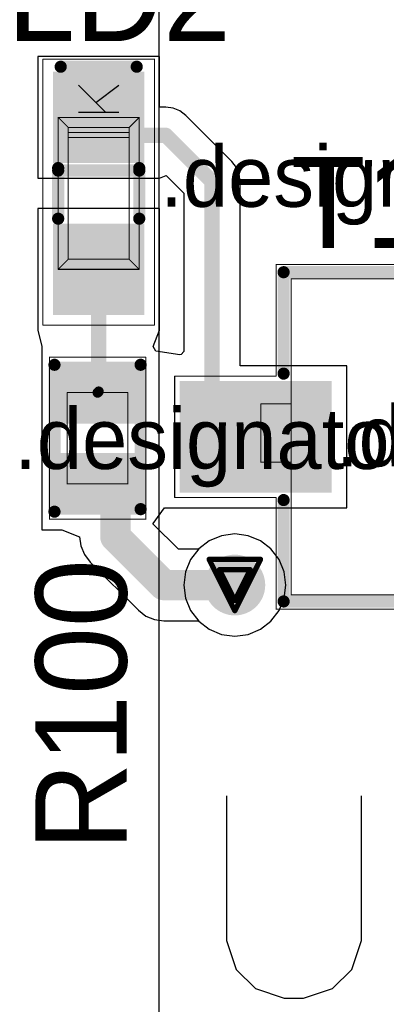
# Model space of a CAD drawing. Header units: millimetres. Extents: x 138 to 555, y 26 to 334.
# Tile 144 of 256: x 162.44 to 166.05, y 171.02 to 180.74. Entities that reach past the tile are written whole.
import ezdxf

# ---------------------------------------------------------------- set-up
doc = ezdxf.new("R2010")
doc.units = ezdxf.units.MM
for name, color, linetype in [('BottomLayer', 5, 'Continuous'), ('DrillDrawing', 1, 'Continuous'), ('Mechanical20', 56, 'Continuous'), ('Mechanical27', 56, 'Continuous'), ('MidLayer1', 16, 'Continuous'), ('MidLayer2', 76, 'Continuous'), ('MidLayer3', 90, 'Continuous'), ('MidLayer4', 156, 'Continuous'), ('MultiLayer', 9, 'Continuous'), ('TopLayer', 1, 'Continuous'), ('TopOverlay', 2, 'Continuous'), ('TopPaste', 8, 'Continuous'), ('TopSolder', 216, 'Continuous'), ('ViaHoleLayer', 16, 'Continuous')]:
    doc.layers.add(name, color=color, linetype=linetype)

# ---------------------------------------------------------------- blocks, each defined once
blk = doc.blocks.new('NPN_SOT23_567')
at = {"layer": 'Mechanical20', "const_width": 0.01}
for points in [[(-0.6, 1.9), (0.6, 1.9)], [(-0.6, 1.9), (-0.6, 0.9)], [(0.6, 1.9), (0.6, 0.9)], [(-1.7, 0.9), (-0.6, 0.9)], [(-1.7, 0.9), (-1.7, -1.9)], [(0.6, 0.9), (1.7, 0.9)], [(1.7, 0.9), (1.7, -1.9)], [(-0.35, -0.9), (-0.35, -1.9)], [(-0.35, -0.9), (0.35, -0.9)], [(0.35, -0.9), (0.35, -1.9)], [(-1.7, -1.9), (-0.35, -1.9)], [(0.35, -1.9), (1.7, -1.9)]]:
    blk.add_lwpolyline(points, dxfattribs=at)
at = {"layer": 'Mechanical20', "const_width": 0.005}
for points in [[(-0.6025, 1.9, 1), (-0.5975, 1.9, 1)], [(-0.6025, 1.9, 1), (-0.5975, 1.9, 1)], [(0.5975, 1.9, 1), (0.6025, 1.9, 1)], [(0.5975, 1.9, 1), (0.6025, 1.9, 1)], [(-1.7025, 0.9, 1), (-1.6975, 0.9, 1)], [(-1.7025, 0.9, 1), (-1.6975, 0.9, 1)], [(-0.6025, 0.9, 1), (-0.5975, 0.9, 1)], [(-0.6025, 0.9, 1), (-0.5975, 0.9, 1)], [(0.5975, 0.9, 1), (0.6025, 0.9, 1)], [(0.5975, 0.9, 1), (0.6025, 0.9, 1)], [(1.6975, 0.9, 1), (1.7025, 0.9, 1)], [(1.6975, 0.9, 1), (1.7025, 0.9, 1)], [(-0.3525, -0.9, 1), (-0.3475, -0.9, 1)], [(-0.3525, -0.9, 1), (-0.3475, -0.9, 1)], [(0.3475, -0.9, 1), (0.3525, -0.9, 1)], [(0.3475, -0.9, 1), (0.3525, -0.9, 1)], [(-1.7025, -1.9, 1), (-1.6975, -1.9, 1)], [(-1.7025, -1.9, 1), (-1.6975, -1.9, 1)], [(-0.3525, -1.9, 1), (-0.3475, -1.9, 1)], [(-0.3525, -1.9, 1), (-0.3475, -1.9, 1)], [(0.3475, -1.9, 1), (0.3525, -1.9, 1)], [(0.3475, -1.9, 1), (0.3525, -1.9, 1)], [(1.6975, -1.9, 1), (1.7025, -1.9, 1)], [(1.6975, -1.9, 1), (1.7025, -1.9, 1)]]:
    blk.add_lwpolyline(points, format="xyb", close=True, dxfattribs=at)
at = {"layer": 'Mechanical27', "const_width": 0.01}
for points in [[(-0.25, 1.05), (-0.25, 0.75)], [(-0.25, 1.05), (0.325, 1.05)], [(0.325, 1.05), (0.325, 0.75)], [(-1.56, 0.75), (1.56, 0.75)], [(-1.56, 0.75), (-1.56, -0.75)], [(-0.25, 0.75), (0.325, 0.75)], [(1.56, 0.75), (1.56, -0.75)], [(-1.56, -0.75), (1.56, -0.75)], [(-1.275, -0.75), (-1.275, -1.025)], [(-1.275, -0.75), (-0.675, -0.75)], [(-0.675, -0.75), (-0.675, -1.025)], [(0.65, -0.75), (0.65, -1.025)], [(0.65, -0.75), (1.25, -0.75)], [(1.25, -0.75), (1.25, -1.025)], [(-1.275, -1.025), (-0.675, -1.025)], [(0.65, -1.025), (1.25, -1.025)]]:
    blk.add_lwpolyline(points, dxfattribs=at)
at = {"layer": 'Mechanical27', "const_width": 0.005}
for points in [[(-0.2525, 1.05, 1), (-0.2475, 1.05, 1)], [(-0.2525, 1.05, 1), (-0.2475, 1.05, 1)], [(0.3225, 1.05, 1), (0.3275, 1.05, 1)], [(0.3225, 1.05, 1), (0.3275, 1.05, 1)], [(-1.5625, 0.75, 1), (-1.5575, 0.75, 1)], [(-1.5625, 0.75, 1), (-1.5575, 0.75, 1)], [(-0.2525, 0.75, 1), (-0.2475, 0.75, 1)], [(-0.2525, 0.75, 1), (-0.2475, 0.75, 1)], [(0.3225, 0.75, 1), (0.3275, 0.75, 1)], [(0.3225, 0.75, 1), (0.3275, 0.75, 1)], [(1.5575, 0.75, 1), (1.5625, 0.75, 1)], [(1.5575, 0.75, 1), (1.5625, 0.75, 1)], [(-1.5625, -0.75, 1), (-1.5575, -0.75, 1)], [(-1.5625, -0.75, 1), (-1.5575, -0.75, 1)], [(-1.2775, -0.75, 1), (-1.2725, -0.75, 1)], [(-1.2775, -0.75, 1), (-1.2725, -0.75, 1)], [(-0.6775, -0.75, 1), (-0.6725, -0.75, 1)], [(-0.6775, -0.75, 1), (-0.6725, -0.75, 1)], [(0.6475, -0.75, 1), (0.6525, -0.75, 1)], [(0.6475, -0.75, 1), (0.6525, -0.75, 1)], [(1.2475, -0.75, 1), (1.2525, -0.75, 1)], [(1.2475, -0.75, 1), (1.2525, -0.75, 1)], [(1.5575, -0.75, 1), (1.5625, -0.75, 1)], [(1.5575, -0.75, 1), (1.5625, -0.75, 1)], [(-1.2775, -1.025, 1), (-1.2725, -1.025, 1)], [(-1.2775, -1.025, 1), (-1.2725, -1.025, 1)], [(-0.6775, -1.025, 1), (-0.6725, -1.025, 1)], [(-0.6775, -1.025, 1), (-0.6725, -1.025, 1)], [(0.6475, -1.025, 1), (0.6525, -1.025, 1)], [(0.6475, -1.025, 1), (0.6525, -1.025, 1)], [(1.2475, -1.025, 1), (1.2525, -1.025, 1)], [(1.2475, -1.025, 1), (1.2525, -1.025, 1)]]:
    blk.add_lwpolyline(points, format="xyb", close=True, dxfattribs=at)
at = {"layer": 'TopLayer'}
for points in [[(0.5, 0.4), (0.5, 1.8), (-0.5, 0.4), (-0.5, 1.8)], [(-0.45, -1.8), (-0.45, -0.4), (-1.45, -1.8), (-1.45, -0.4)], [(1.45, -1.8), (1.45, -0.4), (0.45, -1.8), (0.45, -0.4)]]:
    blk.add_solid(points, dxfattribs=at)
at = {"layer": 'TopOverlay', "const_width": 0.12}
for points in [[(-1.625, 0.825), (-1.625, -0.75)], [(-1.625, 0.825), (-0.624, 0.825)], [(0.624, 0.825), (1.625, 0.825)], [(1.625, 0.825), (1.625, -0.75)], [(-0.312, -0.825), (0.312, -0.825)]]:
    blk.add_lwpolyline(points, dxfattribs=at)
at = {"layer": 'TopOverlay', "const_width": 0.06}
for points in [[(-1.655, 0.825, 1), (-1.595, 0.825, 1)], [(-1.655, 0.825, 1), (-1.595, 0.825, 1)], [(-0.654, 0.825, 1), (-0.594, 0.825, 1)], [(0.594, 0.825, 1), (0.654, 0.825, 1)], [(1.595, 0.825, 1), (1.655, 0.825, 1)], [(1.595, 0.825, 1), (1.655, 0.825, 1)], [(-1.655, -0.75, 1), (-1.595, -0.75, 1)], [(-0.342, -0.825, 1), (-0.282, -0.825, 1)], [(0.282, -0.825, 1), (0.342, -0.825, 1)], [(1.595, -0.75, 1), (1.655, -0.75, 1)]]:
    blk.add_lwpolyline(points, format="xyb", close=True, dxfattribs=at)
at = {"layer": 'TopPaste'}
for points in [[(0.5, 0.4), (0.5, 1.8), (-0.5, 0.4), (-0.5, 1.8)], [(-0.45, -1.8), (-0.45, -0.4), (-1.45, -1.8), (-1.45, -0.4)], [(1.45, -1.8), (1.45, -0.4), (0.45, -1.8), (0.45, -0.4)]]:
    blk.add_solid(points, dxfattribs=at)
at = {"layer": 'TopSolder'}
for points in [[(0.55, 0.35), (0.55, 1.85), (-0.55, 0.35), (-0.55, 1.85)], [(-0.4, -1.85), (-0.4, -0.35), (-1.5, -1.85), (-1.5, -0.35)], [(1.5, -1.85), (1.5, -0.35), (0.4, -1.85), (0.4, -0.35)]]:
    blk.add_solid(points, dxfattribs=at)
blk = doc.blocks.new('R0402_653')
at = {"layer": 'Mechanical20', "const_width": 0.01}
for points in [[(-0.8, -0.475), (-0.8, 0.475)], [(0.8, 0.475), (-0.8, 0.475)], [(0.8, -0.475), (0.8, 0.475)], [(0.8, -0.475), (-0.8, -0.475)]]:
    blk.add_lwpolyline(points, dxfattribs=at)
at = {"layer": 'Mechanical20', "const_width": 0.005}
for points in [[(-0.8025, 0.475, 1), (-0.7975, 0.475, 1)], [(-0.8025, 0.475, 1), (-0.7975, 0.475, 1)], [(0.7975, 0.475, 1), (0.8025, 0.475, 1)], [(0.7975, 0.475, 1), (0.8025, 0.475, 1)], [(-0.8025, -0.475, 1), (-0.7975, -0.475, 1)], [(-0.8025, -0.475, 1), (-0.7975, -0.475, 1)], [(0.7975, -0.475, 1), (0.8025, -0.475, 1)], [(0.7975, -0.475, 1), (0.8025, -0.475, 1)]]:
    blk.add_lwpolyline(points, format="xyb", close=True, dxfattribs=at)
at = {"layer": 'Mechanical27', "const_width": 0.01}
for points in [[(-0.45, -0.3), (-0.45, 0.3)], [(0.45, 0.3), (-0.45, 0.3)], [(0.45, -0.3), (0.45, 0.3)], [(0.45, -0.3), (-0.45, -0.3)]]:
    blk.add_lwpolyline(points, dxfattribs=at)
at = {"layer": 'Mechanical27', "const_width": 0.005}
for points in [[(-0.4525, 0.3, 1), (-0.4475, 0.3, 1)], [(-0.4525, 0.3, 1), (-0.4475, 0.3, 1)], [(0.4475, 0.3, 1), (0.4525, 0.3, 1)], [(0.4475, 0.3, 1), (0.4525, 0.3, 1)], [(-0.4525, -0.3, 1), (-0.4475, -0.3, 1)], [(-0.4525, -0.3, 1), (-0.4475, -0.3, 1)], [(0.4475, -0.3, 1), (0.4525, -0.3, 1)], [(0.4475, -0.3, 1), (0.4525, -0.3, 1)]]:
    blk.add_lwpolyline(points, format="xyb", close=True, dxfattribs=at)
at = {"layer": 'TopLayer'}
for points in [[(-0.195, -0.35), (-0.195, 0.35), (-0.705, -0.35), (-0.705, 0.35)], [(0.705, -0.35), (0.705, 0.35), (0.195, -0.35), (0.195, 0.35)]]:
    blk.add_solid(points, dxfattribs=at)
at = {"layer": 'TopOverlay', "const_width": 0.12}
for points in [[(0.7, 0.425), (-0.725, 0.425)], [(0.725, -0.425), (-0.725, -0.425)]]:
    blk.add_lwpolyline(points, dxfattribs=at)
at = {"layer": 'TopOverlay', "const_width": 0.06}
for points in [[(-0.755, 0.425, 1), (-0.695, 0.425, 1)], [(0.67, 0.425, 1), (0.73, 0.425, 1)], [(-0.755, -0.425, 1), (-0.695, -0.425, 1)], [(0.695, -0.425, 1), (0.755, -0.425, 1)]]:
    blk.add_lwpolyline(points, format="xyb", close=True, dxfattribs=at)
at = {"layer": 'TopPaste'}
for points in [[(-0.195, -0.35), (-0.195, 0.35), (-0.705, -0.35), (-0.705, 0.35)], [(0.705, -0.35), (0.705, 0.35), (0.195, -0.35), (0.195, 0.35)]]:
    blk.add_solid(points, dxfattribs=at)
at = {"layer": 'TopSolder'}
for points in [[(-0.145, -0.4), (-0.145, 0.4), (-0.755, -0.4), (-0.755, 0.4)], [(0.755, -0.4), (0.755, 0.4), (0.145, -0.4), (0.145, 0.4)]]:
    blk.add_solid(points, dxfattribs=at)
blk = doc.blocks.new('LED_0603_GREEN_784')
at = {"layer": 'Mechanical20', "const_width": 0.01}
for points in [[(-1.3, 0.55), (-0.5, 0.55)], [(-1.3, 0.55), (-1.3, -0.55)], [(-0.5, 0.55), (1.325, 0.55)], [(1.325, 0.55), (1.325, -0.55)], [(-1.3, -0.55), (1.325, -0.55)]]:
    blk.add_lwpolyline(points, dxfattribs=at)
at = {"layer": 'Mechanical20', "const_width": 0.005}
for points in [[(-1.3025, 0.55, 1), (-1.2975, 0.55, 1)], [(-1.3025, 0.55, 1), (-1.2975, 0.55, 1)], [(-0.5025, 0.55, 1), (-0.4975, 0.55, 1)], [(-0.5025, 0.55, 1), (-0.4975, 0.55, 1)], [(1.3225, 0.55, 1), (1.3275, 0.55, 1)], [(1.3225, 0.55, 1), (1.3275, 0.55, 1)], [(-1.3025, -0.55, 1), (-1.2975, -0.55, 1)], [(-1.3025, -0.55, 1), (-1.2975, -0.55, 1)], [(1.3225, -0.55, 1), (1.3275, -0.55, 1)], [(1.3225, -0.55, 1), (1.3275, -0.55, 1)]]:
    blk.add_lwpolyline(points, format="xyb", close=True, dxfattribs=at)
at = {"layer": 'Mechanical27'}
for p, q in [((0.8, 0.1999), (0.8, -0.2)), ((1.0666, 0.1999), (0.8, -0.0667)), ((0.8952, 0.0285), (1.0666, -0.2))]:
    blk.add_line(p, q, dxfattribs=at)
at = {"layer": 'Mechanical27', "const_width": 0.01}
for points in [[(-0.75, 0.4), (-0.65, 0.3)], [(-0.75, 0.4), (0.75, 0.4)], [(-0.75, 0.4), (-0.75, -0.4)], [(0.75, 0.4), (0.65, 0.3)], [(0.75, 0.4), (0.75, -0.4)], [(-0.65, 0.3), (0.65, 0.3)], [(-0.65, 0.3), (-0.65, -0.3)], [(0.55, 0.3), (0.55, -0.3)], [(0.6, 0.3), (0.6, -0.3)], [(0.65, 0.3), (0.65, -0.3)], [(-0.65, -0.3), (-0.75, -0.4)], [(-0.65, -0.3), (0.65, -0.3)], [(0.65, -0.3), (0.75, -0.4)], [(-0.75, -0.4), (0.75, -0.4)]]:
    blk.add_lwpolyline(points, dxfattribs=at)
at = {"layer": 'Mechanical27', "const_width": 0.005}
for points in [[(-0.7525, 0.4, 1), (-0.7475, 0.4, 1)], [(-0.7525, 0.4, 1), (-0.7475, 0.4, 1)], [(-0.7525, 0.4, 1), (-0.7475, 0.4, 1)], [(0.7475, 0.4, 1), (0.7525, 0.4, 1)], [(0.7475, 0.4, 1), (0.7525, 0.4, 1)], [(0.7475, 0.4, 1), (0.7525, 0.4, 1)], [(-0.6525, 0.3, 1), (-0.6475, 0.3, 1)], [(-0.6525, 0.3, 1), (-0.6475, 0.3, 1)], [(-0.6525, 0.3, 1), (-0.6475, 0.3, 1)], [(0.5475, 0.3, 1), (0.5525, 0.3, 1)], [(0.5975, 0.3, 1), (0.6025, 0.3, 1)], [(0.6475, 0.3, 1), (0.6525, 0.3, 1)], [(0.6475, 0.3, 1), (0.6525, 0.3, 1)], [(0.6475, 0.3, 1), (0.6525, 0.3, 1)], [(-0.6525, -0.3, 1), (-0.6475, -0.3, 1)], [(-0.6525, -0.3, 1), (-0.6475, -0.3, 1)], [(-0.6525, -0.3, 1), (-0.6475, -0.3, 1)], [(0.5475, -0.3, 1), (0.5525, -0.3, 1)], [(0.5975, -0.3, 1), (0.6025, -0.3, 1)], [(0.6475, -0.3, 1), (0.6525, -0.3, 1)], [(0.6475, -0.3, 1), (0.6525, -0.3, 1)], [(0.6475, -0.3, 1), (0.6525, -0.3, 1)], [(-0.7525, -0.4, 1), (-0.7475, -0.4, 1)], [(-0.7525, -0.4, 1), (-0.7475, -0.4, 1)], [(-0.7525, -0.4, 1), (-0.7475, -0.4, 1)], [(0.7475, -0.4, 1), (0.7525, -0.4, 1)], [(0.7475, -0.4, 1), (0.7525, -0.4, 1)], [(0.7475, -0.4, 1), (0.7525, -0.4, 1)]]:
    blk.add_lwpolyline(points, format="xyb", close=True, dxfattribs=at)
at = {"layer": 'TopLayer'}
for points in [[(-0.35, -0.4), (-0.35, 0.4), (-1.15, -0.4), (-1.15, 0.4)], [(1.15, -0.4), (1.15, 0.4), (0.35, -0.4), (0.35, 0.4)]]:
    blk.add_solid(points, dxfattribs=at)
at = {"layer": 'TopOverlay', "const_width": 0.12}
for points in [[(-0.25, 0.4), (0.25, 0.4)], [(0.225, 0.4), (0.225, -0.4)], [(1.25, 0.375), (1.25, -0.375)], [(-0.25, -0.4), (0.25, -0.4)], [(0.225, -0.4), (0.25, -0.4)]]:
    blk.add_lwpolyline(points, dxfattribs=at)
at = {"layer": 'TopOverlay', "const_width": 0.06}
for points in [[(-0.28, 0.4, 1), (-0.22, 0.4, 1)], [(0.195, 0.4, 1), (0.255, 0.4, 1)], [(0.22, 0.4, 1), (0.28, 0.4, 1)], [(1.22, 0.375, 1), (1.28, 0.375, 1)], [(-0.28, -0.4, 1), (-0.22, -0.4, 1)], [(0.195, -0.4, 1), (0.255, -0.4, 1)], [(0.195, -0.4, 1), (0.255, -0.4, 1)], [(0.22, -0.4, 1), (0.28, -0.4, 1)], [(0.22, -0.4, 1), (0.28, -0.4, 1)], [(1.22, -0.375, 1), (1.28, -0.375, 1)]]:
    blk.add_lwpolyline(points, format="xyb", close=True, dxfattribs=at)
at = {"layer": 'TopPaste'}
for points in [[(-0.35, -0.4), (-0.35, 0.4), (-1.15, -0.4), (-1.15, 0.4)], [(1.15, -0.4), (1.15, 0.4), (0.35, -0.4), (0.35, 0.4)]]:
    blk.add_solid(points, dxfattribs=at)
at = {"layer": 'TopSolder'}
for points in [[(-0.3, -0.45), (-0.3, 0.45), (-1.2, -0.45), (-1.2, 0.45)], [(1.2, -0.45), (1.2, 0.45), (0.3, -0.45), (0.3, 0.45)]]:
    blk.add_solid(points, dxfattribs=at)

msp = doc.modelspace()

# ---------------------------------------------------------------- linework, layer by layer
at = {"layer": 'BottomLayer'}
for p, q in [((164.428, 175.6427), (164.3064, 175.5923)), ((164.5585, 175.6599), (164.428, 175.6427)), ((164.6891, 175.6427), (164.5585, 175.6599)), ((164.8107, 175.5923), (164.6891, 175.6427)), ((164.3064, 175.5923), (164.2019, 175.5122)), ((164.9152, 175.5122), (164.8107, 175.5923)), ((164.2019, 175.5122), (164.1218, 175.4077)), ((164.9953, 175.4077), (164.9152, 175.5122)), ((164.1218, 175.4077), (164.0714, 175.2861)), ((165.0457, 175.2861), (164.9953, 175.4077)), ((164.0714, 175.2861), (164.0542, 175.1556)), ((165.0629, 175.1556), (165.0457, 175.2861)), ((164.0542, 175.1556), (164.0714, 175.0251)), ((165.0457, 175.0251), (165.0629, 175.1556)), ((164.0714, 175.0251), (164.1218, 174.9034)), ((164.9953, 174.9034), (165.0457, 175.0251)), ((164.1218, 174.9034), (164.2019, 174.799)), ((164.9152, 174.799), (164.9953, 174.9034)), ((164.2019, 174.799), (164.3064, 174.7188)), ((164.8107, 174.7188), (164.9152, 174.799)), ((164.3064, 174.7188), (164.428, 174.6685)), ((164.428, 174.6685), (164.5585, 174.6513)), ((164.5585, 174.6513), (164.6891, 174.6685)), ((164.6891, 174.6685), (164.8107, 174.7188))]:
    msp.add_line(p, q, dxfattribs=at)
at = {"layer": 'BottomLayer', "const_width": 0.3}
msp.add_lwpolyline([(164.4085, 175.1556, 1), (164.7085, 175.1556, 1)], format="xyb", close=True, dxfattribs=at)
at = {"layer": 'DrillDrawing', "const_width": 0.0508}
for points in [[(164.3045, 175.4096), (164.8125, 175.4096)], [(164.3045, 175.4096), (164.5585, 174.9016)], [(164.5585, 174.9016), (164.8125, 175.4096)], [(164.4061, 175.308), (164.7109, 175.308)], [(164.4061, 175.308), (164.5585, 175.0032)], [(164.5585, 175.0032), (164.7109, 175.308)]]:
    msp.add_lwpolyline(points, dxfattribs=at)
at = {"layer": 'DrillDrawing', "const_width": 0.0254}
for points in [[(164.2918, 175.4096, 1), (164.3172, 175.4096, 1)], [(164.2918, 175.4096, 1), (164.3172, 175.4096, 1)], [(164.7998, 175.4096, 1), (164.8252, 175.4096, 1)], [(164.7998, 175.4096, 1), (164.8252, 175.4096, 1)], [(164.3934, 175.308, 1), (164.4188, 175.308, 1)], [(164.3934, 175.308, 1), (164.4188, 175.308, 1)], [(164.6982, 175.308, 1), (164.7236, 175.308, 1)], [(164.6982, 175.308, 1), (164.7236, 175.308, 1)], [(164.5458, 175.0032, 1), (164.5712, 175.0032, 1)], [(164.5458, 175.0032, 1), (164.5712, 175.0032, 1)], [(164.5458, 174.9016, 1), (164.5712, 174.9016, 1)], [(164.5458, 174.9016, 1), (164.5712, 174.9016, 1)]]:
    msp.add_lwpolyline(points, format="xyb", close=True, dxfattribs=at)
at = {"layer": 'MidLayer1', "const_width": 0.3}
msp.add_lwpolyline([(164.4085, 175.1556, 1), (164.7085, 175.1556, 1)], format="xyb", close=True, dxfattribs=at)
at = {"layer": 'MidLayer2'}
for p, q in [((164.428, 175.6427), (164.3064, 175.5923)), ((164.5585, 175.6599), (164.428, 175.6427)), ((164.6891, 175.6427), (164.5585, 175.6599)), ((164.8107, 175.5923), (164.6891, 175.6427)), ((164.3064, 175.5923), (164.2019, 175.5122)), ((164.9152, 175.5122), (164.8107, 175.5923)), ((164.2019, 175.5122), (164.1218, 175.4077)), ((164.9953, 175.4077), (164.9152, 175.5122)), ((164.1218, 175.4077), (164.0714, 175.2861)), ((165.0457, 175.2861), (164.9953, 175.4077)), ((164.0714, 175.2861), (164.0542, 175.1556)), ((165.0629, 175.1556), (165.0457, 175.2861)), ((164.0542, 175.1556), (164.0714, 175.0251)), ((165.0457, 175.0251), (165.0629, 175.1556)), ((164.0714, 175.0251), (164.1218, 174.9034)), ((164.9953, 174.9034), (165.0457, 175.0251)), ((164.1218, 174.9034), (164.2019, 174.799)), ((164.9152, 174.799), (164.9953, 174.9034)), ((164.2019, 174.799), (164.3064, 174.7188)), ((164.8107, 174.7188), (164.9152, 174.799)), ((164.3064, 174.7188), (164.428, 174.6685)), ((164.428, 174.6685), (164.5585, 174.6513)), ((164.5585, 174.6513), (164.6891, 174.6685)), ((164.6891, 174.6685), (164.8107, 174.7188))]:
    msp.add_line(p, q, dxfattribs=at)
at = {"layer": 'MidLayer2', "const_width": 0.3}
msp.add_lwpolyline([(164.4085, 175.1556, 1), (164.7085, 175.1556, 1)], format="xyb", close=True, dxfattribs=at)
at = {"layer": 'MidLayer3'}
for p, q in [((164.428, 175.6427), (164.3064, 175.5923)), ((164.5585, 175.6599), (164.428, 175.6427)), ((164.6891, 175.6427), (164.5585, 175.6599)), ((164.8107, 175.5923), (164.6891, 175.6427)), ((164.3064, 175.5923), (164.2019, 175.5122)), ((164.9152, 175.5122), (164.8107, 175.5923)), ((164.2019, 175.5122), (164.1218, 175.4077)), ((164.9953, 175.4077), (164.9152, 175.5122)), ((164.1218, 175.4077), (164.0714, 175.2861)), ((165.0457, 175.2861), (164.9953, 175.4077)), ((164.0714, 175.2861), (164.0542, 175.1556)), ((165.0629, 175.1556), (165.0457, 175.2861)), ((164.0542, 175.1556), (164.0714, 175.0251)), ((165.0457, 175.0251), (165.0629, 175.1556)), ((164.0714, 175.0251), (164.1218, 174.9034)), ((164.9953, 174.9034), (165.0457, 175.0251)), ((164.1218, 174.9034), (164.2019, 174.799)), ((164.9152, 174.799), (164.9953, 174.9034)), ((164.2019, 174.799), (164.3064, 174.7188)), ((164.8107, 174.7188), (164.9152, 174.799)), ((164.3064, 174.7188), (164.428, 174.6685)), ((164.428, 174.6685), (164.5585, 174.6513)), ((164.5585, 174.6513), (164.6891, 174.6685)), ((164.6891, 174.6685), (164.8107, 174.7188))]:
    msp.add_line(p, q, dxfattribs=at)
at = {"layer": 'MidLayer3', "const_width": 0.3}
msp.add_lwpolyline([(164.4085, 175.1556, 1), (164.7085, 175.1556, 1)], format="xyb", close=True, dxfattribs=at)
at = {"layer": 'MidLayer4'}
msp.add_line((163.8131, 69.1439), (163.8131, 186.015), dxfattribs=at)
at = {"layer": 'MidLayer4', "const_width": 0.3}
msp.add_lwpolyline([(164.4085, 175.1556, 1), (164.7085, 175.1556, 1)], format="xyb", close=True, dxfattribs=at)
at = {"layer": 'MultiLayer', "const_width": 0.3}
msp.add_lwpolyline([(164.4085, 175.1556, 1), (164.7085, 175.1556, 1)], format="xyb", close=True, dxfattribs=at)
at = {"layer": 'TopLayer'}
for p, q in [((163.8156, 180.3718), (162.6156, 180.3718)), ((162.6156, 180.3718), (162.6156, 179.1718)), ((163.8156, 179.8725), (163.8156, 180.3718)), ((163.8775, 179.8725), (163.8156, 179.8725)), ((163.9493, 179.863), (163.8775, 179.8725)), ((164.0161, 179.8353), (163.9493, 179.863)), ((164.0736, 179.7913), (164.0161, 179.8353)), ((164.5295, 179.3354), (164.0736, 179.7913)), ((164.5735, 179.2779), (164.5295, 179.3354)), ((164.5295, 179.3354), (164.5295, 179.3354)), ((164.6013, 179.211), (164.5735, 179.2779)), ((162.6156, 179.1718), (163.8156, 179.1718)), ((163.8156, 179.1718), (163.8813, 179.199)), ((163.8156, 179.1718), (163.8156, 179.1718)), ((163.8813, 179.199), (164.056, 179.0244)), ((164.6107, 179.1393), (164.6013, 179.211)), ((164.6107, 177.3185), (164.6107, 179.1393)), ((164.056, 179.0244), (164.056, 177.4599)), ((163.8156, 178.8718), (162.6156, 178.8718)), ((162.6156, 178.8718), (162.6156, 177.6936)), ((163.8156, 177.6843), (163.8156, 178.8718)), ((162.6156, 177.6936), (162.6156, 177.6718)), ((162.6156, 177.6718), (162.6156, 177.6718)), ((162.6156, 177.6718), (162.6543, 177.5096)), ((163.7543, 177.5096), (163.8156, 177.6718)), ((163.8156, 177.6718), (163.8156, 177.6843)), ((163.8156, 177.6718), (163.8156, 177.6718)), ((162.6543, 177.5096), (162.6543, 177.5096)), ((162.6543, 177.5096), (162.6543, 176.5996)), ((163.7788, 177.4656), (163.7543, 177.5096)), ((164.0159, 177.4265), (163.7788, 177.4656)), ((164.0282, 177.4322), (164.0159, 177.4265)), ((164.056, 177.4599), (164.0282, 177.4322)), ((165.665, 177.3185), (164.6107, 177.3185)), ((165.665, 175.9185), (165.665, 177.3185)), ((162.6543, 176.5996), (162.6543, 175.6996)), ((163.7543, 175.7644), (163.865, 175.9185)), ((163.865, 175.9185), (163.9543, 175.9185)), ((163.9543, 175.9185), (165.665, 175.9185)), ((163.7543, 175.7576), (163.7543, 175.7644)), ((164.0033, 175.5086), (163.7543, 175.7576)), ((162.6543, 175.6996), (162.8527, 175.6996)), ((162.8527, 175.6996), (163.0273, 175.6324)), ((163.0273, 175.6324), (163.0393, 175.541)), ((164.428, 175.6427), (164.3064, 175.5923)), ((164.5585, 175.6599), (164.428, 175.6427)), ((164.6891, 175.6427), (164.5585, 175.6599)), ((164.8107, 175.5923), (164.6891, 175.6427)), ((163.0393, 175.541), (163.0746, 175.4559)), ((164.3064, 175.5923), (164.2019, 175.5122)), ((164.9152, 175.5122), (164.8107, 175.5923)), ((163.0746, 175.4559), (163.1307, 175.3828)), ((164.1992, 175.5086), (164.0033, 175.5086)), ((164.2019, 175.5122), (164.1992, 175.5086)), ((164.9953, 175.4077), (164.9152, 175.5122)), ((163.1307, 175.3828), (163.6075, 174.906)), ((165.0457, 175.2861), (164.9953, 175.4077)), ((165.0629, 175.1556), (165.0457, 175.2861)), ((165.0457, 175.0251), (165.0629, 175.1556)), ((164.9953, 174.9034), (165.0457, 175.0251)), ((163.6075, 174.906), (163.6806, 174.8499)), ((163.6806, 174.8499), (163.7657, 174.8146)), ((164.9152, 174.799), (164.9953, 174.9034)), ((163.7657, 174.8146), (163.8571, 174.8026)), ((163.8571, 174.8026), (163.8571, 174.8026)), ((163.8571, 174.8026), (164.1992, 174.8026)), ((164.1992, 174.8026), (164.2019, 174.799)), ((164.2019, 174.799), (164.3064, 174.7188)), ((164.8107, 174.7188), (164.9152, 174.799)), ((164.3064, 174.7188), (164.428, 174.6685)), ((164.428, 174.6685), (164.5585, 174.6513)), ((164.5585, 174.6513), (164.6891, 174.6685)), ((164.6891, 174.6685), (164.8107, 174.7188))]:
    msp.add_line(p, q, dxfattribs=at)
for points, const_width in [([(163.2156, 179.7718), (163.3923, 179.5951)], 0.15), ([(163.3923, 179.5951), (163.8775, 179.5951)], 0.15), ([(163.8775, 179.5951), (164.3333, 179.1393)], 0.15), ([(164.3333, 177.0502), (164.3333, 179.1393)], 0.15), ([(163.2156, 177.066), (163.2156, 178.2718)], 0.15), ([(163.2043, 177.0547), (163.2156, 177.066)], 0.1), ([(164.3333, 177.0502), (164.765, 176.6185)], 0.15), ([(163.2043, 176.1546), (163.3803, 175.9786)], 0.3), ([(163.3803, 175.6324), (163.3803, 175.9786)], 0.3), ([(163.3803, 175.6324), (163.8571, 175.1556)], 0.3), ([(163.8571, 175.1556), (164.5585, 175.1556)], 0.3)]:
    msp.add_lwpolyline(points, dxfattribs=dict(at, const_width=const_width))
for points, const_width in [([(163.1781, 179.7718, 1), (163.2531, 179.7718, 1)], 0.075), ([(163.3548, 179.5951, 1), (163.4298, 179.5951, 1)], 0.075), ([(163.3548, 179.5951, 1), (163.4298, 179.5951, 1)], 0.075), ([(163.84, 179.5951, 1), (163.915, 179.5951, 1)], 0.075), ([(163.84, 179.5951, 1), (163.915, 179.5951, 1)], 0.075), ([(164.2958, 179.1393, 1), (164.3708, 179.1393, 1)], 0.075), ([(164.2958, 179.1393, 1), (164.3708, 179.1393, 1)], 0.075), ([(163.1781, 178.2718, 1), (163.2531, 178.2718, 1)], 0.075), ([(163.1781, 177.066, 1), (163.2531, 177.066, 1)], 0.075), ([(163.1793, 177.0547, 1), (163.2293, 177.0547, 1)], 0.05), ([(163.1906, 177.066, 1), (163.2406, 177.066, 1)], 0.05), ([(164.2958, 177.0502, 1), (164.3708, 177.0502, 1)], 0.075), ([(164.2958, 177.0502, 1), (164.3708, 177.0502, 1)], 0.075), ([(164.7275, 176.6185, 1), (164.8025, 176.6185, 1)], 0.075), ([(163.1293, 176.1546, 1), (163.2793, 176.1546, 1)], 0.15), ([(163.3053, 175.9786, 1), (163.4553, 175.9786, 1)], 0.15), ([(163.3053, 175.9786, 1), (163.4553, 175.9786, 1)], 0.15), ([(163.3053, 175.6324, 1), (163.4553, 175.6324, 1)], 0.15), ([(163.3053, 175.6324, 1), (163.4553, 175.6324, 1)], 0.15), ([(164.4085, 175.1556, 1), (164.7085, 175.1556, 1)], 0.3), ([(163.7821, 175.1556, 1), (163.9321, 175.1556, 1)], 0.15), ([(163.7821, 175.1556, 1), (163.9321, 175.1556, 1)], 0.15), ([(164.4835, 175.1556, 1), (164.6335, 175.1556, 1)], 0.15)]:
    msp.add_lwpolyline(points, format="xyb", close=True, dxfattribs=dict(at, const_width=const_width))
at = {"layer": 'TopOverlay'}
for p, q in [((164.4757, 173.0758), (164.4757, 171.6476)), ((165.8087, 171.6476), (165.8087, 173.0758)), ((164.4757, 171.6476), (164.5709, 171.3619)), ((165.7135, 171.3619), (165.8087, 171.6476)), ((164.5709, 171.3619), (164.7613, 171.1715)), ((165.5231, 171.1715), (165.7135, 171.3619)), ((164.7613, 171.1715), (165.047, 171.0763)), ((165.2374, 171.0763), (165.5231, 171.1715)), ((165.047, 171.0763), (165.2374, 171.0763))]:
    msp.add_line(p, q, dxfattribs=at)
at = {"layer": 'ViaHoleLayer', "const_width": 0.15}
msp.add_lwpolyline([(164.4835, 175.1556, 1), (164.6335, 175.1556, 1)], format="xyb", close=True, dxfattribs=at)

# ---------------------------------------------------------------- block references
for name, p, rotation in [('LED_0603_GREEN_784', (163.2156, 179.0218), 90), ('NPN_SOT23_567', (165.865, 176.6185), 90), ('R0402_653', (163.2043, 176.6046), 270)]:
    msp.add_blockref(name, p, dxfattribs=dict(rotation=rotation))

# ---------------------------------------------------------------- texts
at = {"layer": 'Mechanical27'}
for p in [(163.8232, 178.889), (162.3822, 176.3014), (165.5572, 176.3268)]:
    msp.add_text('.designator', height=0.599999, dxfattribs=at).set_placement(p)
at = {"layer": 'TopOverlay'}
for s, p in [('LD2', (162.312, 180.5245)), ('T1', (165.1123, 178.4822))]:
    msp.add_text(s, height=0.9, dxfattribs=at).set_placement(p)
msp.add_text('R100', height=0.9, rotation=90, dxfattribs=at).set_placement((163.4913, 172.5328))

doc.saveas('drawing.dxf')
